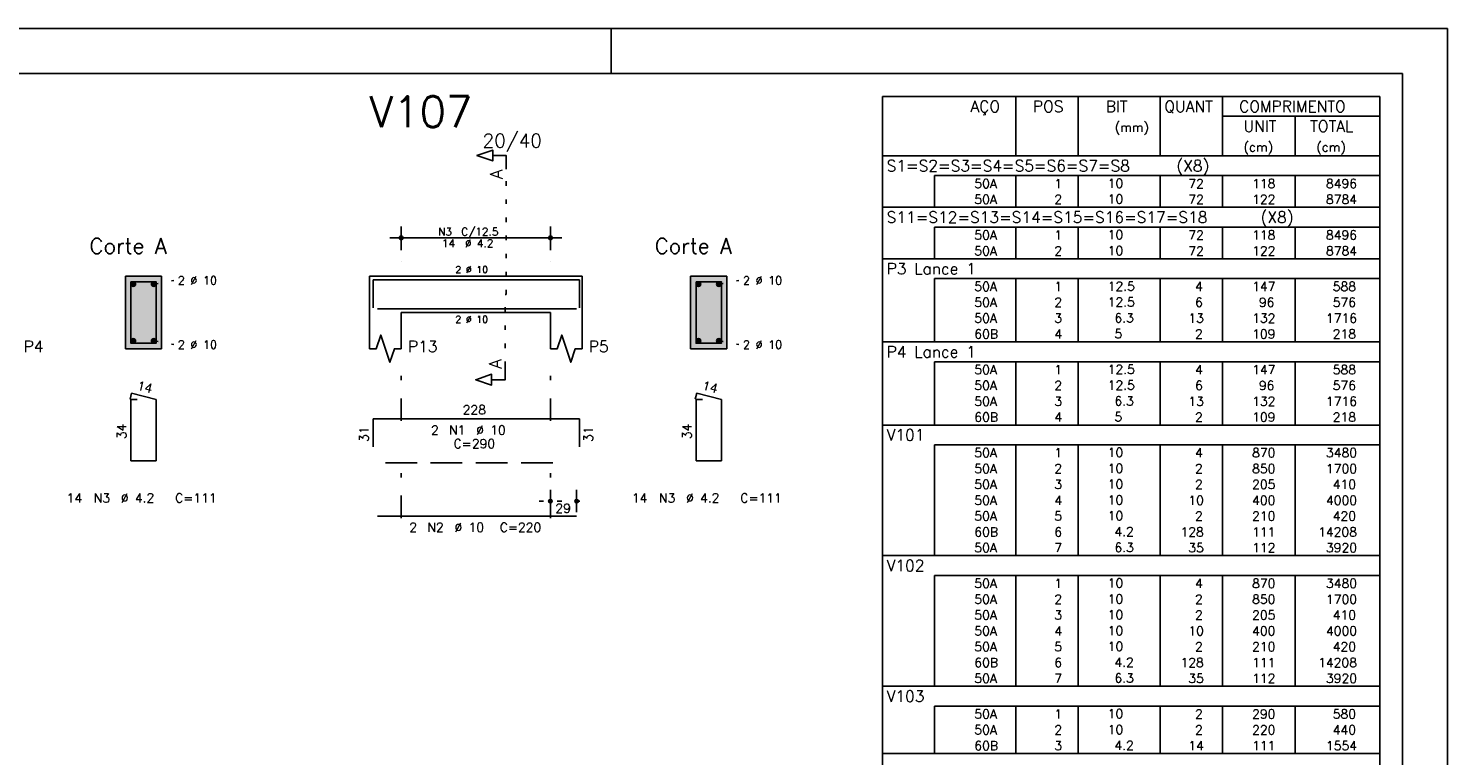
# Model space of a CAD drawing. Extents: x 0 to 84.1, y 0 to 59.4.
# Tile 7 of 7: x 52.7 to 84.1, y 43.3 to 59.4. Entities that reach past the tile are written whole.
import ezdxf

# ---------------------------------------------------------------- set-up
doc = ezdxf.new("R2010")
doc.units = 0
for name, pattern in [('ESTILO_TQS_0001', [1, 0.7, -0.3]), ('ESTILO_TQS_0002', [0.4, 0.1, -0.3]), ('ESTILO_TQS_0003', [1.5, 0.5, -0.4, 0.1, -0.5])]:
    doc.linetypes.add(name, pattern=pattern)
for name, color, linetype in [('1', 1, 'CONTINUOUS'), ('10', 10, 'CONTINUOUS'), ('2', 2, 'CONTINUOUS'), ('4', 4, 'CONTINUOUS'), ('6', 6, 'CONTINUOUS'), ('7', 7, 'CONTINUOUS')]:
    doc.layers.add(name, color=color, linetype=linetype)
doc.styles.get("Standard").update_dxf_attribs({"font": 'ROMANS.SHX'})

msp = doc.modelspace()

# ---------------------------------------------------------------- linework, layer by layer
at = {"layer": '1', "linetype": 'ESTILO_TQS_0002'}
for p, q in [((63.285, 53.52), (63.285, 56.29)), ((55.4868, 53.745), (55.9318, 53.83)), ((67.985, 53.745), (68.43, 53.83)), ((63.26, 51.935), (63.26, 53.52)), ((63.26, 53.52), (63.285, 53.52)), ((55.4868, 52.495), (55.9318, 52.41)), ((67.985, 52.495), (68.43, 52.41)), ((64.01, 48.95), (65.09, 48.95))]:
    msp.add_line(p, q, dxfattribs=at)
at = {"layer": '1', "linetype": 'ESTILO_TQS_0001'}
msp.add_line((60.61, 49.795), (64.61, 49.795), dxfattribs=at)
at = {"layer": '1', "linetype": 'CONTINUOUS'}
for centre in [(55.0368, 53.745), (55.4868, 53.745), (67.535, 53.745), (67.985, 53.745), (55.0368, 52.495), (55.4868, 52.495), (67.535, 52.495), (67.985, 52.495)]:
    msp.add_circle(centre, 0.05, dxfattribs=at)
for points in [[(55.0868, 53.745), (55.0118, 53.788301), (54.989815, 53.762101)], [(55.0868, 53.745), (54.989815, 53.762101), (54.989815, 53.727899)], [(55.0868, 53.745), (54.989815, 53.727899), (55.0118, 53.701699)], [(55.0868, 53.745), (55.045482, 53.79424), (55.0118, 53.788301)], [(55.0868, 53.745), (55.0118, 53.701699), (55.045482, 53.69576)], [(55.0868, 53.745), (55.075102, 53.777139), (55.045482, 53.79424)], [(55.0868, 53.745), (55.045482, 53.69576), (55.075102, 53.712861)], [(55.0868, 53.745), (55.075102, 53.712861), (55.0868, 53.745)], [(55.5368, 53.745), (55.4618, 53.788301), (55.439815, 53.762101)], [(55.5368, 53.745), (55.439815, 53.762101), (55.439815, 53.727899)], [(55.5368, 53.745), (55.439815, 53.727899), (55.4618, 53.701699)], [(55.5368, 53.745), (55.495482, 53.79424), (55.4618, 53.788301)], [(55.5368, 53.745), (55.4618, 53.701699), (55.495482, 53.69576)], [(55.5368, 53.745), (55.525102, 53.777139), (55.495482, 53.79424)], [(55.5368, 53.745), (55.495482, 53.69576), (55.525102, 53.712861)], [(55.5368, 53.745), (55.525102, 53.712861), (55.5368, 53.745)], [(67.585, 53.745), (67.51, 53.788301), (67.488015, 53.762101)], [(67.585, 53.745), (67.488015, 53.762101), (67.488015, 53.727899)], [(67.585, 53.745), (67.488015, 53.727899), (67.51, 53.701699)], [(67.585, 53.745), (67.543682, 53.79424), (67.51, 53.788301)], [(67.585, 53.745), (67.51, 53.701699), (67.543682, 53.69576)], [(67.585, 53.745), (67.573302, 53.777139), (67.543682, 53.79424)], [(67.585, 53.745), (67.543682, 53.69576), (67.573302, 53.712861)], [(67.585, 53.745), (67.573302, 53.712861), (67.585, 53.745)], [(68.035, 53.745), (67.96, 53.788301), (67.938015, 53.762101)], [(68.035, 53.745), (67.938015, 53.762101), (67.938015, 53.727899)], [(68.035, 53.745), (67.938015, 53.727899), (67.96, 53.701699)], [(68.035, 53.745), (67.993682, 53.79424), (67.96, 53.788301)], [(68.035, 53.745), (67.96, 53.701699), (67.993682, 53.69576)], [(68.035, 53.745), (68.023302, 53.777139), (67.993682, 53.79424)], [(68.035, 53.745), (67.993682, 53.69576), (68.023302, 53.712861)], [(68.035, 53.745), (68.023302, 53.712861), (68.035, 53.745)], [(55.0868, 52.495), (55.0118, 52.538301), (54.989815, 52.512101)], [(55.0868, 52.495), (54.989815, 52.512101), (54.989815, 52.477899)], [(55.0868, 52.495), (54.989815, 52.477899), (55.0118, 52.451699)], [(55.0868, 52.495), (55.045482, 52.54424), (55.0118, 52.538301)], [(55.0868, 52.495), (55.0118, 52.451699), (55.045482, 52.44576)], [(55.0868, 52.495), (55.075102, 52.527139), (55.045482, 52.54424)], [(55.0868, 52.495), (55.045482, 52.44576), (55.075102, 52.462861)], [(55.0868, 52.495), (55.075102, 52.462861), (55.0868, 52.495)], [(55.5368, 52.495), (55.4618, 52.538301), (55.439815, 52.512101)], [(55.5368, 52.495), (55.439815, 52.512101), (55.439815, 52.477899)], [(55.5368, 52.495), (55.439815, 52.477899), (55.4618, 52.451699)], [(55.5368, 52.495), (55.495482, 52.54424), (55.4618, 52.538301)], [(55.5368, 52.495), (55.4618, 52.451699), (55.495482, 52.44576)], [(55.5368, 52.495), (55.525102, 52.527139), (55.495482, 52.54424)], [(55.5368, 52.495), (55.495482, 52.44576), (55.525102, 52.462861)], [(55.5368, 52.495), (55.525102, 52.462861), (55.5368, 52.495)], [(67.585, 52.495), (67.51, 52.538301), (67.488015, 52.512101)], [(67.585, 52.495), (67.488015, 52.512101), (67.488015, 52.477899)], [(67.585, 52.495), (67.488015, 52.477899), (67.51, 52.451699)], [(67.585, 52.495), (67.543682, 52.54424), (67.51, 52.538301)], [(67.585, 52.495), (67.51, 52.451699), (67.543682, 52.44576)], [(67.585, 52.495), (67.573302, 52.527139), (67.543682, 52.54424)], [(67.585, 52.495), (67.543682, 52.44576), (67.573302, 52.462861)], [(67.585, 52.495), (67.573302, 52.462861), (67.585, 52.495)], [(68.035, 52.495), (67.96, 52.538301), (67.938015, 52.512101)], [(68.035, 52.495), (67.938015, 52.512101), (67.938015, 52.477899)], [(68.035, 52.495), (67.938015, 52.477899), (67.96, 52.451699)], [(68.035, 52.495), (67.993682, 52.54424), (67.96, 52.538301)], [(68.035, 52.495), (67.96, 52.451699), (67.993682, 52.44576)], [(68.035, 52.495), (68.023302, 52.527139), (67.993682, 52.54424)], [(68.035, 52.495), (67.993682, 52.44576), (68.023302, 52.462861)], [(68.035, 52.495), (68.023302, 52.462861), (68.035, 52.495)]]:
    msp.add_solid(points, dxfattribs=at)
at = {"layer": '10', "linetype": 'CONTINUOUS'}
for points in [[(55.6618, 52.32), (55.6618, 53.92), (54.8618, 53.92)], [(55.6618, 52.32), (54.8618, 53.92), (54.8618, 52.32)], [(68.16, 52.32), (68.16, 53.92), (67.36, 53.92)], [(68.16, 52.32), (67.36, 53.92), (67.36, 52.32)], [(55.6618, 52.32), (54.8618, 52.32), (55.6618, 52.32)], [(68.16, 52.32), (67.36, 52.32), (68.16, 52.32)]]:
    msp.add_solid(points, dxfattribs=at)
at = {"layer": '2', "linetype": 'CONTINUOUS'}
for p, q in [((84.100006, 59.400002), (0, 59.400002)), ((65.600006, 58.400002), (65.600006, 59.400002)), ((84.100006, 0), (84.100006, 59.400002)), ((71.6, 57.895003), (71.6, 56.582503)), ((71.6, 57.895003), (82.6, 57.895003)), ((74.55, 56.582503), (74.55, 57.895003)), ((75.93, 56.582503), (75.93, 57.895003)), ((77.74, 56.582503), (77.74, 57.895003)), ((79.12, 56.582503), (79.12, 57.895003)), ((82.6, 57.895003), (82.6, 56.582503)), ((79.12, 57.457503), (82.6, 57.457503)), ((80.73, 56.582503), (80.73, 57.457503)), ((71.6, 56.582503), (82.6, 56.582503)), ((71.6, 56.145003), (71.6, 56.582503)), ((71.6, 56.582503), (82.6, 56.582503)), ((82.6, 56.145003), (82.6, 56.582503)), ((71.6, 55.795003), (71.6, 56.145003)), ((82.6, 56.145003), (72.75, 56.145003)), ((72.75, 56.145003), (72.75, 55.795003)), ((74.55, 56.145003), (74.55, 55.795003)), ((75.93, 56.145003), (75.93, 55.795003)), ((77.74, 56.145003), (77.74, 55.795003)), ((79.12, 56.145003), (79.12, 55.795003)), ((80.73, 56.145003), (80.73, 55.795003)), ((82.6, 55.795003), (82.6, 56.145003)), ((71.6, 55.445003), (71.6, 55.795003)), ((72.75, 55.795003), (72.75, 55.445003)), ((74.55, 55.795003), (74.55, 55.445003)), ((75.93, 55.795003), (75.93, 55.445003)), ((77.74, 55.795003), (77.74, 55.445003)), ((79.12, 55.795003), (79.12, 55.445003)), ((80.73, 55.795003), (80.73, 55.445003)), ((82.6, 55.445003), (82.6, 55.795003)), ((71.6, 55.007503), (71.6, 55.445003)), ((71.6, 55.445003), (82.6, 55.445003)), ((82.6, 55.007503), (82.6, 55.445003)), ((60.96, 54.5), (60.96, 55.02)), ((64.26, 54.5), (64.26, 55.02)), ((71.6, 54.657503), (71.6, 55.007503)), ((82.6, 55.007503), (72.75, 55.007503)), ((72.75, 55.007503), (72.75, 54.657503)), ((74.55, 55.007503), (74.55, 54.657503)), ((75.93, 55.007503), (75.93, 54.657503)), ((77.74, 55.007503), (77.74, 54.657503)), ((79.12, 55.007503), (79.12, 54.657503)), ((80.73, 55.007503), (80.73, 54.657503)), ((82.6, 54.657503), (82.6, 55.007503)), ((60.71, 54.77), (64.51, 54.77)), ((71.6, 54.307503), (71.6, 54.657503)), ((72.75, 54.657503), (72.75, 54.307503)), ((74.55, 54.657503), (74.55, 54.307503)), ((75.93, 54.657503), (75.93, 54.307503)), ((77.74, 54.657503), (77.74, 54.307503)), ((79.12, 54.657503), (79.12, 54.307503)), ((80.73, 54.657503), (80.73, 54.307503)), ((82.6, 54.307503), (82.6, 54.657503)), ((71.6, 53.870003), (71.6, 54.307503)), ((71.6, 54.307503), (82.6, 54.307503)), ((82.6, 53.870003), (82.6, 54.307503)), ((60.96, 54.25), (60.96, 54.25)), ((64.26, 54.25), (64.26, 54.25)), ((55.6618, 53.92), (54.8618, 53.92)), ((54.8618, 53.92), (54.8618, 52.32)), ((55.6618, 52.32), (55.6618, 53.92)), ((60.26, 53.92), (60.26, 53.12)), ((60.26, 53.92), (60.96, 53.92)), ((60.96, 53.92), (64.26, 53.92)), ((64.26, 53.92), (64.96, 53.92)), ((64.96, 53.92), (64.96, 53.12)), ((68.16, 53.92), (67.36, 53.92)), ((67.36, 53.92), (67.36, 52.32)), ((68.16, 52.32), (68.16, 53.92)), ((71.6, 53.520003), (71.6, 53.870003)), ((82.6, 53.870003), (72.75, 53.870003)), ((72.75, 53.870003), (72.75, 53.520003)), ((74.55, 53.870003), (74.55, 53.520003)), ((75.93, 53.870003), (75.93, 53.520003)), ((77.74, 53.870003), (77.74, 53.520003)), ((79.12, 53.870003), (79.12, 53.520003)), ((80.73, 53.870003), (80.73, 53.520003)), ((82.6, 53.520003), (82.6, 53.870003)), ((71.6, 53.170003), (71.6, 53.520003)), ((72.75, 53.520003), (72.75, 53.170003)), ((74.55, 53.520003), (74.55, 53.170003)), ((75.93, 53.520003), (75.93, 53.170003)), ((77.74, 53.520003), (77.74, 53.170003)), ((79.12, 53.520003), (79.12, 53.170003)), ((80.73, 53.520003), (80.73, 53.170003)), ((82.6, 53.170003), (82.6, 53.520003)), ((60.26, 53.12), (60.26, 52.32)), ((60.96, 53.12), (64.26, 53.12)), ((60.96, 53.12), (60.96, 52.32)), ((64.26, 53.12), (64.26, 52.32)), ((64.96, 53.12), (64.96, 52.32)), ((71.6, 52.820004), (71.6, 53.170003)), ((72.75, 53.170003), (72.75, 52.820004)), ((74.55, 53.170003), (74.55, 52.820004)), ((75.93, 53.170003), (75.93, 52.820004)), ((77.74, 53.170003), (77.74, 52.820004)), ((79.12, 53.170003), (79.12, 52.820004)), ((80.73, 53.170003), (80.73, 52.820004)), ((82.6, 52.820004), (82.6, 53.170003)), ((71.6, 52.470004), (71.6, 52.820004)), ((72.75, 52.820004), (72.75, 52.470004)), ((74.55, 52.820004), (74.55, 52.470004)), ((75.93, 52.820004), (75.93, 52.470004)), ((77.74, 52.820004), (77.74, 52.470004)), ((79.12, 52.820004), (79.12, 52.470004)), ((80.73, 52.820004), (80.73, 52.470004)), ((82.6, 52.470004), (82.6, 52.820004)), ((71.6, 52.032504), (71.6, 52.470004)), ((71.6, 52.470004), (82.6, 52.470004)), ((82.6, 52.032504), (82.6, 52.470004)), ((54.8618, 52.32), (55.6618, 52.32)), ((67.36, 52.32), (68.16, 52.32)), ((71.6, 51.682504), (71.6, 52.032504)), ((82.6, 52.032504), (72.75, 52.032504)), ((72.75, 52.032504), (72.75, 51.682504)), ((74.55, 52.032504), (74.55, 51.682504)), ((75.93, 52.032504), (75.93, 51.682504)), ((77.74, 52.032504), (77.74, 51.682504)), ((79.12, 52.032504), (79.12, 51.682504)), ((80.73, 52.032504), (80.73, 51.682504)), ((82.6, 51.682504), (82.6, 52.032504)), ((71.6, 51.332504), (71.6, 51.682504)), ((72.75, 51.682504), (72.75, 51.332504)), ((74.55, 51.682504), (74.55, 51.332504)), ((75.93, 51.682504), (75.93, 51.332504)), ((77.74, 51.682504), (77.74, 51.332504)), ((79.12, 51.682504), (79.12, 51.332504)), ((80.73, 51.682504), (80.73, 51.332504)), ((82.6, 51.332504), (82.6, 51.682504)), ((71.6, 50.982504), (71.6, 51.332504)), ((72.75, 51.332504), (72.75, 50.982504)), ((74.55, 51.332504), (74.55, 50.982504)), ((75.93, 51.332504), (75.93, 50.982504)), ((77.74, 51.332504), (77.74, 50.982504)), ((79.12, 51.332504), (79.12, 50.982504)), ((80.73, 51.332504), (80.73, 50.982504)), ((82.6, 50.982504), (82.6, 51.332504)), ((71.6, 50.632504), (71.6, 50.982504)), ((72.75, 50.982504), (72.75, 50.632504)), ((74.55, 50.982504), (74.55, 50.632504)), ((75.93, 50.982504), (75.93, 50.632504)), ((77.74, 50.982504), (77.74, 50.632504)), ((79.12, 50.982504), (79.12, 50.632504)), ((80.73, 50.982504), (80.73, 50.632504)), ((82.6, 50.632504), (82.6, 50.982504)), ((71.6, 50.195004), (71.6, 50.632504)), ((71.6, 50.632504), (82.6, 50.632504)), ((82.6, 50.195004), (82.6, 50.632504)), ((71.6, 49.845004), (71.6, 50.195004)), ((82.6, 50.195004), (72.75, 50.195004)), ((72.75, 50.195004), (72.75, 49.845004)), ((74.55, 50.195004), (74.55, 49.845004)), ((75.93, 50.195004), (75.93, 49.845004)), ((77.74, 50.195004), (77.74, 49.845004)), ((79.12, 50.195004), (79.12, 49.845004)), ((80.73, 50.195004), (80.73, 49.845004)), ((82.6, 49.845004), (82.6, 50.195004)), ((71.6, 49.495004), (71.6, 49.845004)), ((72.75, 49.845004), (72.75, 49.495004)), ((74.55, 49.845004), (74.55, 49.495004)), ((75.93, 49.845004), (75.93, 49.495004)), ((77.74, 49.845004), (77.74, 49.495004)), ((79.12, 49.845004), (79.12, 49.495004)), ((80.73, 49.845004), (80.73, 49.495004)), ((82.6, 49.495004), (82.6, 49.845004)), ((71.6, 49.145004), (71.6, 49.495004)), ((72.75, 49.495004), (72.75, 49.145004)), ((74.55, 49.495004), (74.55, 49.145004)), ((75.93, 49.495004), (75.93, 49.145004)), ((77.74, 49.495004), (77.74, 49.145004)), ((79.12, 49.495004), (79.12, 49.145004)), ((80.73, 49.495004), (80.73, 49.145004)), ((82.6, 49.145004), (82.6, 49.495004)), ((64.26, 48.71), (64.26, 49.2)), ((64.84, 48.71), (64.84, 49.2)), ((71.6, 48.795004), (71.6, 49.145004)), ((72.75, 49.145004), (72.75, 48.795004)), ((74.55, 49.145004), (74.55, 48.795004)), ((75.93, 49.145004), (75.93, 48.795004)), ((77.74, 49.145004), (77.74, 48.795004)), ((79.12, 49.145004), (79.12, 48.795004)), ((80.73, 49.145004), (80.73, 48.795004)), ((82.6, 48.795004), (82.6, 49.145004)), ((71.6, 48.445004), (71.6, 48.795004)), ((72.75, 48.795004), (72.75, 48.445004)), ((74.55, 48.795004), (74.55, 48.445004)), ((75.93, 48.795004), (75.93, 48.445004)), ((77.74, 48.795004), (77.74, 48.445004)), ((79.12, 48.795004), (79.12, 48.445004)), ((80.73, 48.795004), (80.73, 48.445004)), ((82.6, 48.445004), (82.6, 48.795004)), ((64.26, 48.61), (64.26, 48.61)), ((64.84, 48.61), (64.84, 48.61)), ((71.6, 48.095005), (71.6, 48.445004)), ((72.75, 48.445004), (72.75, 48.095005)), ((74.55, 48.445004), (74.55, 48.095005)), ((75.93, 48.445004), (75.93, 48.095005)), ((77.74, 48.445004), (77.74, 48.095005)), ((79.12, 48.445004), (79.12, 48.095005)), ((80.73, 48.445004), (80.73, 48.095005)), ((82.6, 48.095005), (82.6, 48.445004)), ((71.6, 47.745005), (71.6, 48.095005)), ((72.75, 48.095005), (72.75, 47.745005)), ((74.55, 48.095005), (74.55, 47.745005)), ((75.93, 48.095005), (75.93, 47.745005)), ((77.74, 48.095005), (77.74, 47.745005)), ((79.12, 48.095005), (79.12, 47.745005)), ((80.73, 48.095005), (80.73, 47.745005)), ((82.6, 47.745005), (82.6, 48.095005)), ((71.6, 47.307505), (71.6, 47.745005)), ((71.6, 47.745005), (82.6, 47.745005)), ((82.6, 47.307505), (82.6, 47.745005)), ((71.6, 46.957505), (71.6, 47.307505)), ((82.6, 47.307505), (72.75, 47.307505)), ((72.75, 47.307505), (72.75, 46.957505)), ((74.55, 47.307505), (74.55, 46.957505)), ((75.93, 47.307505), (75.93, 46.957505)), ((77.74, 47.307505), (77.74, 46.957505)), ((79.12, 47.307505), (79.12, 46.957505)), ((80.73, 47.307505), (80.73, 46.957505)), ((82.6, 46.957505), (82.6, 47.307505)), ((71.6, 46.607505), (71.6, 46.957505)), ((72.75, 46.957505), (72.75, 46.607505)), ((74.55, 46.957505), (74.55, 46.607505)), ((75.93, 46.957505), (75.93, 46.607505)), ((77.74, 46.957505), (77.74, 46.607505)), ((79.12, 46.957505), (79.12, 46.607505)), ((80.73, 46.957505), (80.73, 46.607505)), ((82.6, 46.607505), (82.6, 46.957505)), ((71.6, 46.257505), (71.6, 46.607505)), ((72.75, 46.607505), (72.75, 46.257505)), ((74.55, 46.607505), (74.55, 46.257505)), ((75.93, 46.607505), (75.93, 46.257505)), ((77.74, 46.607505), (77.74, 46.257505)), ((79.12, 46.607505), (79.12, 46.257505)), ((80.73, 46.607505), (80.73, 46.257505)), ((82.6, 46.257505), (82.6, 46.607505)), ((71.6, 45.907505), (71.6, 46.257505)), ((72.75, 46.257505), (72.75, 45.907505)), ((74.55, 46.257505), (74.55, 45.907505)), ((75.93, 46.257505), (75.93, 45.907505)), ((77.74, 46.257505), (77.74, 45.907505)), ((79.12, 46.257505), (79.12, 45.907505)), ((80.73, 46.257505), (80.73, 45.907505)), ((82.6, 45.907505), (82.6, 46.257505)), ((71.6, 45.557505), (71.6, 45.907505)), ((72.75, 45.907505), (72.75, 45.557505)), ((74.55, 45.907505), (74.55, 45.557505)), ((75.93, 45.907505), (75.93, 45.557505)), ((77.74, 45.907505), (77.74, 45.557505)), ((79.12, 45.907505), (79.12, 45.557505)), ((80.73, 45.907505), (80.73, 45.557505)), ((82.6, 45.557505), (82.6, 45.907505)), ((71.6, 45.207505), (71.6, 45.557505)), ((72.75, 45.557505), (72.75, 45.207505)), ((74.55, 45.557505), (74.55, 45.207505)), ((75.93, 45.557505), (75.93, 45.207505)), ((77.74, 45.557505), (77.74, 45.207505)), ((79.12, 45.557505), (79.12, 45.207505)), ((80.73, 45.557505), (80.73, 45.207505)), ((82.6, 45.207505), (82.6, 45.557505)), ((71.6, 44.857505), (71.6, 45.207505)), ((72.75, 45.207505), (72.75, 44.857505)), ((74.55, 45.207505), (74.55, 44.857505)), ((75.93, 45.207505), (75.93, 44.857505)), ((77.74, 45.207505), (77.74, 44.857505)), ((79.12, 45.207505), (79.12, 44.857505)), ((80.73, 45.207505), (80.73, 44.857505)), ((82.6, 44.857505), (82.6, 45.207505)), ((71.6, 44.420005), (71.6, 44.857505)), ((71.6, 44.857505), (82.6, 44.857505)), ((82.6, 44.420005), (82.6, 44.857505)), ((71.6, 44.070005), (71.6, 44.420005)), ((82.6, 44.420005), (72.75, 44.420005)), ((72.75, 44.420005), (72.75, 44.070005)), ((74.55, 44.420005), (74.55, 44.070005)), ((75.93, 44.420005), (75.93, 44.070005)), ((77.74, 44.420005), (77.74, 44.070005)), ((79.12, 44.420005), (79.12, 44.070005)), ((80.73, 44.420005), (80.73, 44.070005)), ((82.6, 44.070005), (82.6, 44.420005)), ((71.6, 43.720006), (71.6, 44.070005)), ((72.75, 44.070005), (72.75, 43.720006)), ((74.55, 44.070005), (74.55, 43.720006)), ((75.93, 44.070005), (75.93, 43.720006)), ((77.74, 44.070005), (77.74, 43.720006)), ((79.12, 44.070005), (79.12, 43.720006)), ((80.73, 44.070005), (80.73, 43.720006)), ((82.6, 43.720006), (82.6, 44.070005)), ((71.6, 43.370006), (71.6, 43.720006)), ((72.75, 43.720006), (72.75, 43.370006)), ((74.55, 43.720006), (74.55, 43.370006)), ((75.93, 43.720006), (75.93, 43.370006)), ((77.74, 43.720006), (77.74, 43.370006)), ((79.12, 43.720006), (79.12, 43.370006)), ((80.73, 43.720006), (80.73, 43.370006)), ((82.6, 43.370006), (82.6, 43.720006)), ((71.6, 42.932506), (71.6, 43.370006)), ((71.6, 43.370006), (82.6, 43.370006)), ((82.6, 42.932506), (82.6, 43.370006))]:
    msp.add_line(p, q, dxfattribs=at)
at = {"layer": '2', "linetype": 'ESTILO_TQS_0003'}
for p, q in [((60.96, 50.722), (60.96, 51.82)), ((64.26, 50.722), (64.26, 51.82)), ((60.96, 48.572), (60.96, 49.918)), ((64.26, 48.572), (64.26, 49.918))]:
    msp.add_line(p, q, dxfattribs=at)
at = {"layer": '2', "linetype": 'CONTINUOUS'}
for points in [[(83.100006, 1), (2.5, 1), (2.5, 58.400002), (83.100006, 58.400002), (83.100006, 1)], [(63.285, 56.29), (63.285, 56.59), (62.985, 56.59), (62.985, 56.47), (62.635, 56.59), (62.985, 56.71), (62.985, 56.59)], [(60.26, 52.32), (60.41, 52.32), (60.51, 52.62), (60.71, 52.02), (60.81, 52.32), (60.96, 52.32)], [(64.26, 52.32), (64.41, 52.32), (64.51, 52.62), (64.71, 52.02), (64.81, 52.32), (64.96, 52.32)], [(63.26, 51.935), (63.26, 51.635), (62.96, 51.635), (62.96, 51.515), (62.61, 51.635), (62.96, 51.755), (62.96, 51.635)]]:
    msp.add_lwpolyline(points, dxfattribs=at)
for centre, radius in [((60.96, 54.77), 0.041625), ((60.96, 54.77), 0.02075), ((64.26, 54.77), 0.041625), ((64.26, 54.77), 0.02075), ((64.26, 48.95), 0.04), ((64.26, 48.95), 0.02), ((64.84, 48.95), 0.04), ((64.84, 48.95), 0.02)]:
    msp.add_circle(centre, radius, dxfattribs=at)
at = {"layer": '4', "linetype": 'CONTINUOUS'}
for p, q in [((60.34, 53.22), (60.34, 53.84)), ((60.34, 53.84), (64.9, 53.84)), ((64.9, 53.84), (64.9, 53.22)), ((60.44, 53.2), (64.84, 53.2))]:
    msp.add_line(p, q, dxfattribs=at)
for points in [[(54.9818, 53.8), (54.9818, 52.44), (55.5418, 52.44), (55.5418, 53.8), (54.9818, 53.8)], [(67.48, 53.8), (67.48, 52.44), (68.04, 52.44), (68.04, 53.8), (67.48, 53.8)]]:
    msp.add_lwpolyline(points, dxfattribs=at)
at = {"layer": '6', "linetype": 'CONTINUOUS'}
for p, q in [((54.999582, 51.34), (54.964582, 51.204446)), ((55.1218, 51.2), (54.9818, 51.2)), ((54.9818, 51.2), (54.9818, 49.84)), ((55.5418, 51.2), (54.999582, 51.34)), ((55.5418, 49.84), (55.5418, 51.2)), ((67.497782, 51.34), (67.462782, 51.204446)), ((67.62, 51.2), (67.48, 51.2)), ((67.48, 51.2), (67.48, 49.84)), ((68.04, 51.2), (67.497782, 51.34)), ((68.04, 49.84), (68.04, 51.2)), ((60.34, 50.15), (60.34, 50.77)), ((60.34, 50.77), (64.9, 50.77)), ((64.9, 50.77), (64.9, 50.15)), ((54.9818, 49.84), (55.5418, 49.84)), ((67.48, 49.84), (68.04, 49.84)), ((60.44, 48.62), (64.84, 48.62))]:
    msp.add_line(p, q, dxfattribs=at)

# ---------------------------------------------------------------- texts
at = {"layer": '2', "linetype": 'CONTINUOUS'}
for s, height, p in [('AÇO', 0.25, (73.54958, 57.551253)), ('POS', 0.25, (74.93, 57.551253)), ('BIT', 0.25, (76.54, 57.551253)), ('QUANT', 0.25, (77.836489, 57.551253)), ('COMPRIMENTO', 0.25, (79.489469, 57.551253)), ('(mm)', 0.2, (76.74, 57.113753)), ('UNIT', 0.25, (79.586854, 57.113753)), ('TOTAL', 0.25, (81.059307, 57.113753)), ('20/40', 0.3, (62.76, 56.77)), ('(cm)', 0.2, (79.586854, 56.676253)), ('(cm)', 0.2, (81.196854, 56.676253)), ('S1=S2=S3=S4=S5=S6=S7=S8   (X8)', 0.25, (71.695798, 56.238753)), ('     50A', 0.2, (72.889661, 55.870003)), ('  1', 0.2, (75.13, 55.870003)), ('   10  ', 0.2, (76.136543, 55.876047)), ('   72', 0.2, (77.92, 55.870003)), ('   118', 0.2, (79.33, 55.870003)), ('   8496', 0.2, (80.963622, 55.870003)), ('     50A', 0.2, (72.889661, 55.520003)), ('  2', 0.2, (75.13, 55.520003)), ('   10  ', 0.2, (76.136543, 55.526047)), ('   72', 0.2, (77.92, 55.520003)), ('   122', 0.2, (79.33, 55.520003)), ('   8784', 0.2, (80.963622, 55.520003)), ('S11=S12=S13=S14=S15=S16=S17=S18   (X8)', 0.25, (71.695798, 55.101253)), ('N3', 0.17, (61.777, 54.821)), ('C/12.5', 0.17, (62.287, 54.821)), ('     50A', 0.2, (72.889661, 54.732503)), ('  1', 0.2, (75.13, 54.732503)), ('   10  ', 0.2, (76.136543, 54.738547)), ('   72', 0.2, (77.92, 54.732503)), ('   118', 0.2, (79.33, 54.732503)), ('   8496', 0.2, (80.963622, 54.732503)), ('Corte A', 0.34, (54.0718, 54.42)), ('14', 0.17, (61.862, 54.566)), ('%%c 4.2', 0.17, (62.372, 54.566)), ('Corte A', 0.34, (66.57, 54.42)), ('     50A', 0.2, (72.889661, 54.382503)), ('  2', 0.2, (75.13, 54.382503)), ('   10  ', 0.2, (76.136543, 54.388547)), ('   72', 0.2, (77.92, 54.382503)), ('   122', 0.2, (79.33, 54.382503)), ('   8784', 0.2, (80.963622, 54.382503)), ('2 %%c 10', 0.15, (62.16, 53.995)), ('P3 Lance 1', 0.25, (71.695798, 53.963753)), ('2 %%c 10', 0.18, (56.0218, 53.74)), ('2 %%c 10', 0.18, (68.52, 53.74)), ('     50A', 0.2, (72.889661, 53.595003)), ('  1', 0.2, (75.13, 53.595003)), ('   12.5', 0.2, (76.136543, 53.601047)), ('    4', 0.2, (77.92, 53.595003)), ('   147', 0.2, (79.33, 53.595003)), ('    588', 0.2, (80.963622, 53.595003)), ('     50A', 0.2, (72.889661, 53.245003)), ('  2', 0.2, (75.13, 53.245003)), ('   12.5', 0.2, (76.136543, 53.251047)), ('    6', 0.2, (77.92, 53.245003)), ('    96', 0.2, (79.33, 53.245003)), ('    576', 0.2, (80.963622, 53.245003)), ('2 %%c 10', 0.15, (62.16, 52.895)), ('     50A', 0.2, (72.889661, 52.895003)), ('  3', 0.2, (75.13, 52.895003)), ('    6.3', 0.2, (76.136543, 52.901047)), ('   13', 0.2, (77.92, 52.895003)), ('   132', 0.2, (79.33, 52.895003)), ('   1716', 0.2, (80.963622, 52.895003)), ('     60B', 0.2, (72.889661, 52.545003)), ('  4', 0.2, (75.13, 52.545003)), ('    5  ', 0.2, (76.136543, 52.551047)), ('    2', 0.2, (77.92, 52.545003)), ('   109', 0.2, (79.33, 52.545003)), ('    218', 0.2, (80.963622, 52.545003)), ('P4', 0.25, (52.6118, 52.245)), ('2 %%c 10', 0.18, (56.0218, 52.32)), ('P13', 0.25, (61.11, 52.245)), ('P5', 0.25, (65.11, 52.245)), ('2 %%c 10', 0.18, (68.52, 52.32)), ('P4 Lance 1', 0.25, (71.695798, 52.126254)), ('     50A', 0.2, (72.889661, 51.757504)), ('  1', 0.2, (75.13, 51.757504)), ('   12.5', 0.2, (76.136543, 51.763547)), ('    4', 0.2, (77.92, 51.757504)), ('   147', 0.2, (79.33, 51.757504)), ('    588', 0.2, (80.963622, 51.757504)), ('     50A', 0.2, (72.889661, 51.407504)), ('  2', 0.2, (75.13, 51.407504)), ('   12.5', 0.2, (76.136543, 51.413548)), ('    6', 0.2, (77.92, 51.407504)), ('    96', 0.2, (79.33, 51.407504)), ('    576', 0.2, (80.963622, 51.407504)), ('     50A', 0.2, (72.889661, 51.057504)), ('  3', 0.2, (75.13, 51.057504)), ('    6.3', 0.2, (76.136543, 51.063548)), ('   13', 0.2, (77.92, 51.057504)), ('   132', 0.2, (79.33, 51.057504)), ('   1716', 0.2, (80.963622, 51.057504)), ('228', 0.2, (62.32, 50.87)), ('     60B', 0.2, (72.889661, 50.707504)), ('  4', 0.2, (75.13, 50.707504)), ('    5  ', 0.2, (76.136543, 50.713548)), ('    2', 0.2, (77.92, 50.707504)), ('   109', 0.2, (79.33, 50.707504)), ('    218', 0.2, (80.963622, 50.707504)), ('2', 0.2, (61.62, 50.42)), ('N1', 0.2, (62.02, 50.42)), ('%%c 10', 0.2, (62.62, 50.42)), ('V101', 0.25, (71.695798, 50.288754)), ('C=290', 0.2, (62.12, 50.12)), ('     50A', 0.2, (72.889661, 49.920004)), ('  1', 0.2, (75.13, 49.920004)), ('   10  ', 0.2, (76.136543, 49.926048)), ('    4', 0.2, (77.92, 49.920004)), ('   870', 0.2, (79.33, 49.920004)), ('   3480', 0.2, (80.963622, 49.920004)), ('     50A', 0.2, (72.889661, 49.570004)), ('  2', 0.2, (75.13, 49.570004)), ('   10  ', 0.2, (76.136543, 49.576048)), ('    2', 0.2, (77.92, 49.570004)), ('   850', 0.2, (79.33, 49.570004)), ('   1700', 0.2, (80.963622, 49.570004)), ('     50A', 0.2, (72.889661, 49.220004)), ('  3', 0.2, (75.13, 49.220004)), ('   10  ', 0.2, (76.136543, 49.226048)), ('    2', 0.2, (77.92, 49.220004)), ('   205', 0.2, (79.33, 49.220004)), ('    410', 0.2, (80.963622, 49.220004)), ('14', 0.2, (53.5618, 48.92)), ('N3', 0.2, (54.1618, 48.92)), ('%%c 4.2', 0.2, (54.7618, 48.92)), ('C=111', 0.2, (55.9618, 48.92)), ('14', 0.2, (66.06, 48.92)), ('N3', 0.2, (66.66, 48.92)), ('%%c 4.2', 0.2, (67.26, 48.92)), ('C=111', 0.2, (68.46, 48.92)), ('     50A', 0.2, (72.889661, 48.870004)), ('  4', 0.2, (75.13, 48.870004)), ('   10  ', 0.2, (76.136543, 48.876048)), ('   10', 0.2, (77.92, 48.870004)), ('   400', 0.2, (79.33, 48.870004)), ('   4000', 0.2, (80.963622, 48.870004)), ('29', 0.2, (64.37, 48.69)), ('     50A', 0.2, (72.889661, 48.520004)), ('  5', 0.2, (75.13, 48.520004)), ('   10  ', 0.2, (76.136543, 48.526048)), ('    2', 0.2, (77.92, 48.520004)), ('   210', 0.2, (79.33, 48.520004)), ('    420', 0.2, (80.963622, 48.520004)), ('2', 0.2, (61.14, 48.27)), ('N2', 0.2, (61.54, 48.27)), ('%%c 10', 0.2, (62.14, 48.27)), ('C=220', 0.2, (63.14, 48.27)), ('     60B', 0.2, (72.889661, 48.170004)), ('  6', 0.2, (75.13, 48.170004)), ('    4.2', 0.2, (76.136543, 48.176048)), ('  128', 0.2, (77.92, 48.170004)), ('   111', 0.2, (79.33, 48.170004)), ('  14208', 0.2, (80.963622, 48.170004)), ('     50A', 0.2, (72.889661, 47.820004)), ('  7', 0.2, (75.13, 47.820004)), ('    6.3', 0.2, (76.136543, 47.826048)), ('   35', 0.2, (77.92, 47.820004)), ('   112', 0.2, (79.33, 47.820004)), ('   3920', 0.2, (80.963622, 47.820004)), ('V102', 0.25, (71.695798, 47.401255)), ('     50A', 0.2, (72.889661, 47.032505)), ('  1', 0.2, (75.13, 47.032505)), ('   10  ', 0.2, (76.136543, 47.038548)), ('    4', 0.2, (77.92, 47.032505)), ('   870', 0.2, (79.33, 47.032505)), ('   3480', 0.2, (80.963622, 47.032505)), ('     50A', 0.2, (72.889661, 46.682505)), ('  2', 0.2, (75.13, 46.682505)), ('   10  ', 0.2, (76.136543, 46.688549)), ('    2', 0.2, (77.92, 46.682505)), ('   850', 0.2, (79.33, 46.682505)), ('   1700', 0.2, (80.963622, 46.682505)), ('     50A', 0.2, (72.889661, 46.332505)), ('  3', 0.2, (75.13, 46.332505)), ('   10  ', 0.2, (76.136543, 46.338549)), ('    2', 0.2, (77.92, 46.332505)), ('   205', 0.2, (79.33, 46.332505)), ('    410', 0.2, (80.963622, 46.332505)), ('     50A', 0.2, (72.889661, 45.982505)), ('  4', 0.2, (75.13, 45.982505)), ('   10  ', 0.2, (76.136543, 45.988549)), ('   10', 0.2, (77.92, 45.982505)), ('   400', 0.2, (79.33, 45.982505)), ('   4000', 0.2, (80.963622, 45.982505)), ('     50A', 0.2, (72.889661, 45.632505)), ('  5', 0.2, (75.13, 45.632505)), ('   10  ', 0.2, (76.136543, 45.638549)), ('    2', 0.2, (77.92, 45.632505)), ('   210', 0.2, (79.33, 45.632505)), ('    420', 0.2, (80.963622, 45.632505)), ('     60B', 0.2, (72.889661, 45.282505)), ('  6', 0.2, (75.13, 45.282505)), ('    4.2', 0.2, (76.136543, 45.288549)), ('  128', 0.2, (77.92, 45.282505)), ('   111', 0.2, (79.33, 45.282505)), ('  14208', 0.2, (80.963622, 45.282505)), ('     50A', 0.2, (72.889661, 44.932505)), ('  7', 0.2, (75.13, 44.932505)), ('    6.3', 0.2, (76.136543, 44.938549)), ('   35', 0.2, (77.92, 44.932505)), ('   112', 0.2, (79.33, 44.932505)), ('   3920', 0.2, (80.963622, 44.932505)), ('V103', 0.25, (71.695798, 44.513755)), ('     50A', 0.2, (72.889661, 44.145005)), ('  1', 0.2, (75.13, 44.145005)), ('   10  ', 0.2, (76.136543, 44.151049)), ('    2', 0.2, (77.92, 44.145005)), ('   290', 0.2, (79.33, 44.145005)), ('    580', 0.2, (80.963622, 44.145005)), ('     50A', 0.2, (72.889661, 43.795005)), ('  2', 0.2, (75.13, 43.795005)), ('   10  ', 0.2, (76.136543, 43.801049)), ('    2', 0.2, (77.92, 43.795005)), ('   220', 0.2, (79.33, 43.795005)), ('    440', 0.2, (80.963622, 43.795005)), ('     60B', 0.2, (72.889661, 43.445005)), ('  3', 0.2, (75.13, 43.445005)), ('    4.2', 0.2, (76.136543, 43.451049)), ('   14', 0.2, (77.92, 43.445005)), ('   111', 0.2, (79.33, 43.445005)), ('   1554', 0.2, (80.963622, 43.445005))]:
    msp.add_text(s, height=height, dxfattribs=at).set_placement(p)
for s, height, rotation, p in [('A', 0.272, 90, (63.2034, 56.0724)), ('A', 0.272, 90, (63.1784, 51.8806)), ('14', 0.2, 345.522488, (55.102042, 51.416825)), ('14', 0.2, 345.522488, (67.600242, 51.416825)), ('34', 0.2, 90, (54.8818, 50.32)), ('31', 0.2, 90, (60.24, 50.26)), ('31', 0.2, 90, (65.2, 50.26)), ('34', 0.2, 90, (67.38, 50.32))]:
    msp.add_text(s, height=height, rotation=rotation, dxfattribs=at).set_placement(p)
at = {"layer": '7', "linetype": 'CONTINUOUS'}
msp.add_text('V107', height=0.68, dxfattribs=at).set_placement((60.26, 57.22))

doc.saveas('drawing.dxf')
